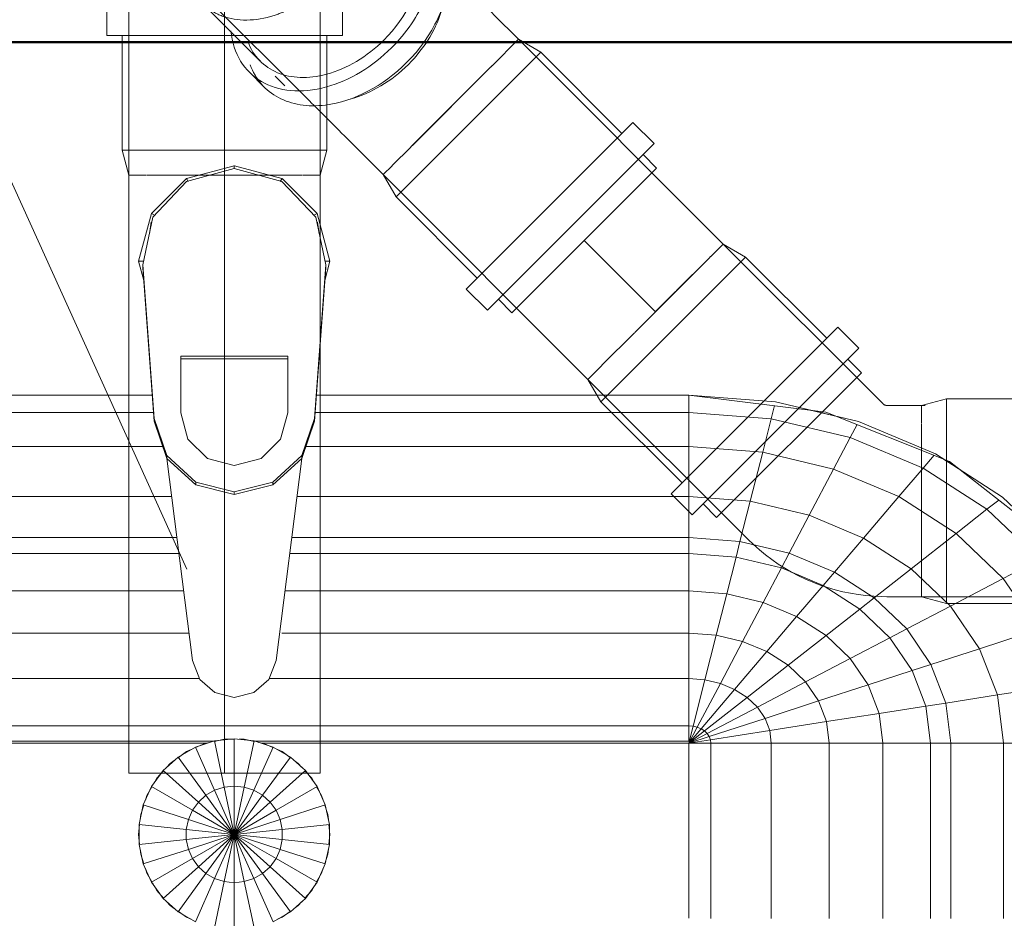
# Model space of a CAD drawing. Header units: millimetres. Extents: x -121 to 18014, y 1231 to 43166.
# Tile 14 of 49: x 8036 to 8293, y 42347 to 42582. Entities that reach past the tile are written whole.
import ezdxf

# ---------------------------------------------------------------- set-up
doc = ezdxf.new("R2010")
doc.units = ezdxf.units.MM
for name, pattern in [('ADSK_Осевая', [700, 500, -100, 0, -100]), ('ADSK_Скрыто', [300, 150, -150]), ('ADSK_Штриховая_ш3 п1_5', [225, 150, -75])]:
    doc.linetypes.add(name, pattern=pattern)
for name, color, linetype, lineweight in [('A-____-____-DIMS', 211, 'Continuous', 9), ('A-____-____-DIMS-50', 211, 'Continuous', 9), ('A-DETL-____-HDLN', 90, 'ADSK_Скрыто', 9), ('A-DETL-____-MBND', 5, 'ADSK_Штриховая_ш3 п1_5', 20), ('A-WALL-____-MCUT', 113, 'Continuous', 50), ('A-WALL-____-OTLN', 113, 'Continuous', 20), ('M-EQPM-____-OTLN', 50, 'Continuous', 20), ('P-PIPE-____-CNTR', 3, 'ADSK_Осевая', 20), ('P-PIPE-____-IDEN', 2, 'Continuous', 20), ('P-PIPE-____-OTLN', 3, 'Continuous', 20)]:
    doc.layers.add(name, color=color, linetype=linetype, lineweight=lineweight)
doc.styles.add('GOST Common_1', font='GOST_Common.ttf', dxfattribs={"width": 0.9, "height": 125})
doc.dimstyles.new('ADSK_Основной_2_5_мм', dxfattribs={"dimscale": 304.8, "dimtxt": 0.412449, "dimasz": 0.328084, "dimexe": 0.246063, "dimexo": 0.000807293, "dimgap": 0.049213, "dimtad": 1, "dimdec": 0, "dimlfac": 304.8, "dimdsep": 46, "dimtxsty": 'GOST Common_1', "dimblk1": 'OBLIQUE', "dimblk2": 'OBLIQUE', "dimsah": 1, "dimcen": 0.09, "dimdle": 0.246063, "dimazin": 2, "dimtfac": 1, "dimtdec": 4, "dimtix": 1, "dimtmove": 0, "dimatfit": 3, "dimfxl": 1, "dimtvp": 1, "dimtolj": 1, "dimtzin": 0, "dimlwd": 20, "dimlwe": 20, "dimarcsym": 2})

# ---------------------------------------------------------------- blocks, each defined once
blk = doc.blocks.new('Прямая форма - 83 new-608916-В_Этаж 02_Канализация')
at = {"layer": 'M-EQPM-____-OTLN', "color": 253}
for p, q in [((-0.04, -32.33), (-12.5, -35.67)), ((0, -33.04), (-12.47, -36.48)), ((0, -33.04), (0, -32.32)), ((12.47, -36.48), (0, -33.04)), ((12.39, -35.64), (0.04, -32.33)), ((-12.5, -35.67), (-21.65, -44.82)), ((-12.5, -35.67), (-12.03, -36.48)), ((12.03, -36.48), (12.5, -35.67)), ((12.5, -35.67), (21.65, -44.82)), ((-12.47, -36.48), (-21.3, -45.8)), ((21.3, -45.79), (12.47, -36.48)), ((-25, -57.32), (-21.65, -44.82)), ((-23.89, -58.26), (-21.3, -45.8)), ((-21.65, -44.82), (-20.82, -45.3)), ((21.65, -44.82), (20.82, -45.3)), ((23.89, -58.26), (21.3, -45.79)), ((21.65, -44.82), (25, -57.32)), ((-21.73, -47.12), (-22.2, -50.13)), ((22.2, -50.13), (21.73, -47.12)), ((-23.65, -62.37), (-25, -57.32)), ((-25, -57.32), (-23.7, -57.32)), ((-23.89, -59.01), (-23.89, -58.26)), ((-20.95, -98.41), (-23.89, -58.26)), ((-23.89, -59.01), (-20.95, -99.15)), ((20.95, -98.41), (23.89, -58.26)), ((23.89, -59.01), (20.95, -99.15)), ((25, -57.32), (23.65, -62.37)), ((25, -57.32), (23.7, -57.32)), ((23.89, -59.01), (23.89, -58.26)), ((-14, -82.11), (14, -82.11)), ((-14, -96.93), (-14, -82.11)), ((14, -82.11), (14, -96.93)), ((14, -82.86), (-14, -82.86)), ((-21.4, -92.28), (-118.83, -92.28)), ((-118.83, -92.32), (-21.39, -92.32)), ((21.39, -92.32), (118.83, -92.32)), ((118.83, -92.28), (21.4, -92.28)), ((154.66, -96.74), (118.83, -92.28)), ((118.83, -92.32), (118.83, -96.84)), ((118.83, -92.32), (141.45, -94.07)), ((118.83, -96.84), (118.83, -92.32)), ((141.2, -95.06), (140.32, -98.51)), ((141.45, -94.07), (163.2, -99.24)), ((-21.06, -96.84), (-118.83, -96.84)), ((-12.12, -103.8), (-14, -96.93)), ((14, -96.93), (12.12, -103.8)), ((118.83, -96.84), (21.06, -96.84)), ((118.83, -96.84), (118.83, -105.76)), ((140.32, -98.51), (118.83, -96.84)), ((118.83, -105.76), (118.83, -96.84)), ((157.58, -97.91), (150.5, -96.22)), ((186.98, -109.66), (154.66, -96.74)), ((-20.95, -99.15), (-20.95, -98.41)), ((-20.95, -98.41), (-17.66, -108.08)), ((-17.66, -108.83), (-20.95, -99.15)), ((17.66, -108.08), (20.95, -98.41)), ((20.95, -99.15), (17.66, -108.83)), ((20.95, -99.15), (20.95, -98.41)), ((140.32, -98.51), (138.11, -107.25)), ((160.99, -103.42), (140.32, -98.51)), ((162.8, -99.99), (160.99, -103.42)), ((163.2, -99.24), (183.25, -107.65)), ((-7, -108.84), (-12.12, -103.8)), ((12.12, -103.8), (7, -108.84)), ((160.99, -103.42), (156.64, -111.66)), ((180.04, -111.41), (160.99, -103.42)), ((-18.71, -105.76), (-118.83, -105.76)), ((-17.66, -108.08), (-10.06, -115.03)), ((-17.66, -108.83), (-17.66, -108.08)), ((10.06, -115.03), (17.66, -108.08)), ((17.66, -108.83), (17.66, -108.08)), ((118.83, -105.76), (18.71, -105.76)), ((118.83, -105.76), (118.83, -118.79)), ((138.11, -107.25), (118.83, -105.76)), ((118.83, -118.79), (118.83, -105.76)), ((138.11, -107.25), (134.86, -120.03)), ((156.64, -111.66), (138.11, -107.25)), ((182.92, -108.03), (180.04, -111.41)), ((183.25, -107.65), (200.82, -118.96)), ((-10.06, -115.78), (-17.66, -108.83)), ((-17.64, -108.83), (-10.91, -161.71)), ((0, -110.68), (-7, -108.84)), ((7, -108.84), (0, -110.68)), ((17.66, -108.83), (10.06, -115.78)), ((10.91, -161.71), (17.64, -108.83)), ((189.8, -111.86), (185.36, -109.01)), ((212.64, -129.78), (186.98, -109.66)), ((156.64, -111.66), (150.29, -123.7)), ((173.73, -118.82), (156.64, -111.66)), ((180.04, -111.41), (173.73, -118.82)), ((196.74, -122.16), (180.04, -111.41)), ((-10.06, -115.03), (0, -117.56)), ((-10.06, -115.78), (-10.06, -115.03)), ((0, -118.3), (-10.06, -115.78)), ((0, -117.56), (10.06, -115.03)), ((10.06, -115.78), (0, -118.3)), ((10.06, -115.78), (10.06, -115.03)), ((0, -118.3), (0, -117.56)), ((-16.37, -118.79), (-118.83, -118.79)), ((118.83, -118.79), (16.37, -118.79)), ((118.83, -118.79), (118.83, -129.56)), ((134.86, -120.03), (118.83, -118.79)), ((118.83, -129.56), (118.83, -118.79)), ((134.86, -120.03), (132.18, -130.59)), ((150.29, -123.7), (134.86, -120.03)), ((173.73, -118.82), (164.5, -129.66)), ((188.7, -128.46), (173.73, -118.82)), ((199.83, -119.73), (196.74, -122.16)), ((200.82, -118.96), (215.24, -132.74)), ((196.74, -122.16), (188.7, -128.46)), ((210.44, -135.26), (196.74, -122.16)), ((150.29, -123.7), (145.03, -133.65)), ((164.5, -129.66), (150.29, -123.7)), ((188.7, -128.46), (176.96, -137.68)), ((200.99, -140.21), (188.7, -128.46)), ((-15, -129.56), (-118.83, -129.56)), ((118.83, -129.56), (15, -129.56)), ((118.83, -129.56), (118.83, -133.71)), ((132.18, -130.59), (118.83, -129.56)), ((118.83, -133.71), (118.83, -129.56)), ((132.18, -130.59), (131.15, -134.66)), ((145.03, -133.65), (132.18, -130.59)), ((164.5, -129.66), (156.87, -138.61)), ((176.96, -137.68), (164.5, -129.66)), ((-14.47, -133.71), (-118.83, -133.71)), ((118.83, -133.71), (14.47, -133.71)), ((118.83, -133.71), (118.83, -143.5)), ((131.15, -134.66), (118.83, -133.71)), ((118.83, -143.5), (118.83, -133.71)), ((145.03, -133.65), (143.01, -137.48)), ((156.87, -138.61), (145.03, -133.65)), ((131.15, -134.66), (128.72, -144.27)), ((143.01, -137.48), (131.15, -134.66)), ((210.44, -135.26), (200.99, -140.21)), ((143.01, -137.48), (138.23, -146.53)), ((153.93, -142.06), (143.01, -137.48)), ((156.87, -138.61), (153.93, -142.06)), ((167.24, -145.29), (156.87, -138.61)), ((176.96, -137.68), (167.24, -145.29)), ((187.18, -147.45), (176.96, -137.68)), ((200.99, -140.21), (187.18, -147.45)), ((210.13, -153.61), (200.99, -140.21)), ((-13.23, -143.5), (-118.83, -143.5)), ((118.83, -143.5), (13.23, -143.5)), ((118.83, -143.5), (118.83, -154.51)), ((128.72, -144.27), (118.83, -143.5)), ((118.83, -154.51), (118.83, -143.5)), ((153.93, -142.06), (146.99, -150.2)), ((163.51, -148.22), (153.93, -142.06)), ((128.72, -144.27), (125.98, -155.06)), ((138.23, -146.53), (128.72, -144.27)), ((138.23, -146.53), (132.86, -156.7)), ((146.99, -150.2), (138.23, -146.53)), ((167.24, -145.29), (163.51, -148.22)), ((175.76, -153.43), (167.24, -145.29)), ((163.51, -148.22), (154.68, -155.15)), ((171.37, -155.74), (163.51, -148.22)), ((187.18, -147.45), (175.76, -153.43)), ((194.78, -158.6), (187.18, -147.45)), ((146.99, -150.2), (139.2, -159.35)), ((154.68, -155.15), (146.99, -150.2)), ((175.76, -153.43), (171.37, -155.74)), ((182.09, -162.72), (175.76, -153.43)), ((210.13, -153.61), (194.78, -158.6)), ((-11.83, -154.51), (-118.83, -154.51)), ((118.83, -154.51), (12.39, -154.51)), ((118.83, -154.51), (118.83, -166.38)), ((125.98, -155.06), (118.83, -154.51)), ((118.83, -166.38), (118.83, -154.51)), ((125.98, -155.06), (123.03, -166.71)), ((132.86, -156.7), (125.98, -155.06)), ((132.86, -156.7), (127.07, -167.67)), ((139.2, -159.35), (132.86, -156.7)), ((154.68, -155.15), (144.76, -162.93)), ((160.98, -161.18), (154.68, -155.15)), ((171.37, -155.74), (160.98, -161.18)), ((177.21, -164.3), (171.37, -155.74)), ((139.2, -159.35), (130.79, -169.23)), ((144.76, -162.93), (139.2, -159.35)), ((194.78, -158.6), (182.09, -162.72)), ((199.45, -170.69), (194.78, -158.6)), ((-10.91, -161.71), (-9.03, -166.6)), ((9.03, -166.6), (10.91, -161.71)), ((160.98, -161.18), (149.32, -167.29)), ((165.67, -168.05), (160.98, -161.18)), ((144.76, -162.93), (134.05, -171.33)), ((149.32, -167.29), (144.76, -162.93)), ((177.21, -164.3), (165.67, -168.05)), ((182.09, -162.72), (177.21, -164.3)), ((180.8, -173.6), (177.21, -164.3)), ((185.98, -172.79), (182.09, -162.72)), ((-9.11, -166.38), (-118.83, -166.38)), ((-9.03, -166.6), (-5.09, -170.07)), ((5.09, -170.07), (9.03, -166.6)), ((118.83, -166.38), (9.11, -166.38)), ((118.83, -166.38), (118.83, -178.78)), ((123.03, -166.71), (118.83, -166.38)), ((118.83, -178.78), (118.83, -166.38)), ((123.03, -166.71), (119.94, -178.86)), ((127.07, -167.67), (123.03, -166.71)), ((127.07, -167.67), (121.02, -179.12)), ((130.79, -169.23), (122.01, -179.53)), ((130.79, -169.23), (127.07, -167.67)), ((134.05, -171.33), (130.79, -169.23)), ((149.32, -167.29), (136.73, -173.89)), ((152.71, -172.26), (149.32, -167.29)), ((165.67, -168.05), (152.71, -172.26)), ((168.55, -175.51), (165.67, -168.05)), ((215.75, -168.15), (199.45, -170.69)), ((-5.09, -170.07), (0, -171.32)), ((0, -171.32), (5.09, -170.07)), ((134.05, -171.33), (122.88, -180.09)), ((136.73, -173.89), (134.05, -171.33)), ((152.71, -172.26), (138.72, -176.81)), ((154.8, -177.66), (152.71, -172.26)), ((199.45, -170.69), (185.98, -172.79)), ((201.03, -183.27), (199.45, -170.69)), ((136.73, -173.89), (123.59, -180.77)), ((138.72, -176.81), (136.73, -173.89)), ((180.8, -173.6), (168.55, -175.51)), ((185.98, -172.79), (180.8, -173.6)), ((182.02, -183.27), (180.8, -173.6)), ((187.3, -183.27), (185.98, -172.79)), ((138.72, -176.81), (124.12, -181.55)), ((139.94, -179.98), (138.72, -176.81)), ((168.55, -175.51), (154.8, -177.66)), ((169.53, -183.27), (168.55, -175.51)), ((118.83, -178.78), (-118.83, -178.78)), ((118.83, -178.78), (118.83, -182.73)), ((119.94, -178.86), (118.83, -178.78)), ((118.83, -182.73), (118.83, -178.78)), ((119.94, -178.86), (118.83, -183.27)), ((121.02, -179.12), (118.83, -183.27)), ((122.01, -179.53), (118.83, -183.27)), ((122.88, -180.09), (118.83, -183.27)), ((121.02, -179.12), (119.94, -178.86)), ((122.01, -179.53), (121.02, -179.12)), ((122.88, -180.09), (122.01, -179.53)), ((123.59, -180.77), (122.88, -180.09)), ((139.94, -179.98), (124.45, -182.4)), ((154.8, -177.66), (139.94, -179.98)), ((140.36, -183.27), (139.94, -179.98)), ((155.5, -183.27), (154.8, -177.66)), ((-5.2, -182.68), (-10.17, -184.3)), ((0, -182.13), (-5.2, -182.68)), ((-5.2, -182.68), (-2.62, -194.79)), ((-5.17, -182.82), (-2.61, -182.27)), ((-2.61, -182.27), (0, -182.27)), ((5.2, -182.68), (0, -182.13)), ((0, -182.13), (0, -194.51)), ((1.3, -182.27), (2.61, -182.27)), ((2.61, -182.27), (5.17, -182.82)), ((2.62, -194.79), (5.2, -182.68)), ((10.17, -184.3), (5.2, -182.68)), ((123.59, -180.77), (118.83, -183.27)), ((124.12, -181.55), (118.83, -183.27)), ((124.45, -182.4), (118.83, -183.27)), ((124.12, -181.55), (123.59, -180.77)), ((124.45, -182.4), (124.12, -181.55)), ((124.56, -183.27), (124.45, -182.4)), ((-118.83, -182.73), (-5.2, -182.73)), ((-7.32, -183.27), (-118.83, -183.27)), ((-10.17, -184.3), (-14.69, -186.91)), ((-12.5, -185.48), (-11.3, -184.95)), ((-10.17, -184.3), (-5.13, -195.6)), ((-10.11, -184.42), (-7.73, -183.36)), ((-7.73, -183.36), (-6.44, -183.09)), ((5.13, -195.6), (10.17, -184.3)), ((5.34, -182.73), (118.83, -182.73)), ((6.44, -183.09), (7.73, -183.36)), ((118.83, -183.27), (7.32, -183.27)), ((7.73, -183.36), (10.11, -184.42)), ((14.69, -186.91), (10.17, -184.3)), ((11.3, -184.95), (12.5, -185.48)), ((118.83, -229.07), (118.83, -183.27)), ((118.83, -183.27), (124.56, -183.27)), ((124.56, -183.27), (118.83, -183.27)), ((118.83, -183.27), (118.83, -229.07)), ((124.56, -229.09), (124.56, -183.27)), ((124.56, -183.27), (140.36, -183.27)), ((140.36, -183.27), (124.56, -183.27)), ((140.36, -229.09), (140.36, -183.27)), ((140.36, -183.27), (155.5, -183.27)), ((155.5, -183.27), (140.36, -183.27)), ((155.5, -229.09), (155.5, -183.27)), ((155.5, -183.27), (169.53, -183.27)), ((169.53, -183.27), (155.5, -183.27)), ((169.53, -229.09), (169.53, -183.27)), ((169.53, -183.27), (182.02, -183.27)), ((182.02, -183.27), (169.53, -183.27)), ((182.02, -229.09), (182.02, -183.27)), ((182.02, -183.27), (187.3, -183.27)), ((187.3, -183.27), (182.02, -183.27)), ((187.3, -229.09), (187.3, -183.27)), ((187.3, -183.27), (201.03, -183.27)), ((201.03, -183.27), (187.3, -183.27)), ((201.03, -229.09), (201.03, -183.27)), ((201.03, -183.27), (217.65, -183.27)), ((217.65, -183.27), (201.03, -183.27)), ((-14.69, -186.91), (-18.58, -190.41)), ((-16.73, -188.56), (-15.67, -187.79)), ((-14.69, -186.91), (-7.42, -196.92)), ((-14.61, -187.02), (-12.5, -185.48)), ((7.42, -196.92), (14.69, -186.91)), ((12.5, -185.48), (14.61, -187.02)), ((18.58, -190.41), (14.69, -186.91)), ((15.67, -187.79), (16.73, -188.56)), ((-18.58, -190.41), (-21.65, -194.63)), ((-18.58, -190.41), (-9.38, -198.69)), ((-17.6, -189.53), (-16.73, -188.56)), ((9.38, -198.69), (18.58, -190.41)), ((16.73, -188.56), (17.6, -189.53)), ((21.65, -194.63), (18.58, -190.41)), ((-20.88, -193.58), (-20.23, -192.44)), ((-20.23, -192.44), (-18.48, -190.5)), ((18.48, -190.5), (20.23, -192.44)), ((20.23, -192.44), (20.88, -193.58)), ((-21.65, -194.63), (-23.78, -199.41)), ((-22.84, -196.97), (-21.53, -194.7)), ((-21.65, -194.63), (-10.93, -200.82)), ((-2.62, -194.79), (-5.13, -195.6)), ((0, -194.51), (-2.62, -194.79)), ((-2.62, -194.79), (0, -207.13)), ((2.62, -194.79), (0, -194.51)), ((0, -194.51), (0, -207.13)), ((0, -207.13), (2.62, -194.79)), ((5.13, -195.6), (2.62, -194.79)), ((10.93, -200.82), (21.65, -194.63)), ((21.53, -194.7), (22.84, -196.97)), ((23.78, -199.41), (21.65, -194.63)), ((-23.24, -198.21), (-22.84, -196.97)), ((-7.42, -196.92), (-9.38, -198.69)), ((-5.13, -195.6), (-7.42, -196.92)), ((-7.42, -196.92), (0, -207.13)), ((-5.13, -195.6), (0, -207.13)), ((0, -207.13), (5.13, -195.6)), ((0, -207.13), (7.42, -196.92)), ((7.42, -196.92), (5.13, -195.6)), ((9.38, -198.69), (7.42, -196.92)), ((22.84, -196.97), (23.24, -198.21)), ((-23.78, -199.41), (-24.86, -204.52)), ((-24.45, -201.94), (-23.65, -199.45)), ((-23.78, -199.41), (-12, -203.23)), ((-9.38, -198.69), (-10.93, -200.82)), ((-9.38, -198.69), (0, -207.13)), ((0, -207.13), (9.38, -198.69)), ((10.93, -200.82), (9.38, -198.69)), ((12, -203.23), (23.78, -199.41)), ((23.65, -199.45), (24.45, -201.94)), ((24.86, -204.52), (23.78, -199.41)), ((-24.59, -203.24), (-24.45, -201.94)), ((-12, -203.23), (-12.55, -205.82)), ((-10.93, -200.82), (-12, -203.23)), ((-12, -203.23), (0, -207.13)), ((-10.93, -200.82), (0, -207.13)), ((0, -207.13), (10.93, -200.82)), ((0, -207.13), (12, -203.23)), ((12, -203.23), (10.93, -200.82)), ((12.55, -205.82), (12, -203.23)), ((24.45, -201.94), (24.59, -203.24)), ((-25, -207.13), (-24.73, -204.54)), ((-24.86, -204.52), (-12.55, -205.82)), ((-24.86, -204.52), (-24.86, -209.75)), ((-12.55, -205.82), (0, -207.13)), ((-12.55, -205.82), (-12.55, -208.45)), ((0, -207.13), (12.55, -205.82)), ((12.55, -205.82), (24.86, -204.52)), ((12.55, -208.45), (12.55, -205.82)), ((24.73, -204.54), (25, -207.13)), ((24.86, -209.75), (24.86, -204.52)), ((-24.73, -209.73), (-25, -207.13)), ((-24.86, -209.75), (-12.55, -208.45)), ((-12.55, -208.45), (0, -207.13)), ((-12.55, -208.45), (-12, -211.04)), ((-12, -211.04), (0, -207.13)), ((-10.93, -213.45), (0, -207.13)), ((-9.38, -215.58), (0, -207.13)), ((-7.42, -217.35), (0, -207.13)), ((-5.13, -218.67), (0, -207.13)), ((-2.62, -219.48), (0, -207.13)), ((0, -207.13), (12.55, -208.45)), ((0, -207.13), (12, -211.04)), ((0, -207.13), (10.93, -213.45)), ((0, -207.13), (9.38, -215.58)), ((0, -207.13), (7.42, -217.35)), ((0, -207.13), (5.13, -218.67)), ((0, -207.13), (2.62, -219.48)), ((0, -207.13), (0, -219.76)), ((12, -211.04), (12.55, -208.45)), ((12.55, -208.45), (24.86, -209.75)), ((25, -207.13), (24.73, -209.73)), ((-24.86, -209.75), (-23.78, -214.86)), ((23.78, -214.86), (24.86, -209.75)), ((-24.45, -212.33), (-24.59, -211.03)), ((-23.65, -214.82), (-24.45, -212.33)), ((-23.78, -214.86), (-12, -211.04)), ((-21.65, -219.63), (-10.93, -213.45)), ((-12, -211.04), (-10.93, -213.45)), ((-10.93, -213.45), (-9.38, -215.58)), ((9.38, -215.58), (10.93, -213.45)), ((10.93, -213.45), (12, -211.04)), ((10.93, -213.45), (21.65, -219.63)), ((12, -211.04), (23.78, -214.86)), ((24.45, -212.33), (23.65, -214.82)), ((24.59, -211.03), (24.45, -212.33)), ((-23.78, -214.86), (-21.65, -219.63)), ((-22.84, -217.3), (-23.24, -216.06)), ((-18.58, -223.86), (-9.38, -215.58)), ((-9.38, -215.58), (-7.42, -217.35)), ((7.42, -217.35), (9.38, -215.58)), ((9.38, -215.58), (18.58, -223.86)), ((21.65, -219.63), (23.78, -214.86)), ((23.24, -216.06), (22.84, -217.3)), ((-21.53, -219.57), (-22.84, -217.3)), ((-14.69, -227.36), (-7.42, -217.35)), ((-10.17, -229.97), (-5.13, -218.67)), ((-7.42, -217.35), (-5.13, -218.67)), ((-5.13, -218.67), (-2.62, -219.48)), ((2.62, -219.48), (5.13, -218.67)), ((5.13, -218.67), (7.42, -217.35)), ((5.13, -218.67), (10.17, -229.97)), ((7.42, -217.35), (14.69, -227.36)), ((22.84, -217.3), (21.53, -219.57)), ((-21.65, -219.63), (-18.58, -223.86)), ((-20.23, -221.83), (-21.41, -219.77)), ((-5.2, -231.59), (-2.62, -219.48)), ((-2.62, -219.48), (0, -219.76)), ((0, -219.76), (2.62, -219.48)), ((0, -219.76), (0, -232.13)), ((2.62, -219.48), (5.2, -231.59)), ((18.58, -223.86), (21.65, -219.63)), ((21.41, -219.77), (20.23, -221.83)), ((-18.48, -223.77), (-20.23, -221.83)), ((-18.58, -223.86), (-14.69, -227.36)), ((14.69, -227.36), (18.58, -223.86)), ((20.23, -221.83), (18.48, -223.77)), ((-16.73, -225.71), (-17.6, -224.74)), ((-15.67, -226.48), (-16.73, -225.71)), ((16.73, -225.71), (15.67, -226.48)), ((17.6, -224.74), (16.73, -225.71)), ((-14.69, -227.36), (-10.17, -229.97)), ((-12.5, -228.79), (-14.61, -227.25)), ((-11.3, -229.32), (-12.5, -228.79)), ((10.17, -229.97), (14.69, -227.36)), ((12.5, -228.79), (11.3, -229.32)), ((14.61, -227.25), (12.5, -228.79))]:
    blk.add_line(p, q, dxfattribs=at)
blk = doc.blocks.new('Прямая форма - FU - 054-609508-В_Этаж 02_Канализация')
blk.add_blockref('Прямая форма - 83 new-608916-В_Этаж 02_Канализация', (0, 0))
blk = doc.blocks.new('Прямая форма - 83 new-609857-В_Этаж 02_Канализация')
at = {"layer": 'A-WALL-____-MCUT', "color": 53}
blk.add_line((300, -200), (1750, -200), dxfattribs=at)
blk = doc.blocks.new('Прямая форма - SW - 005-609858-В_Этаж 02_Канализация')
blk.add_blockref('Прямая форма - 83 new-609857-В_Этаж 02_Канализация', (0, 0))
blk = doc.blocks.new('83 new_ifc_RVT-1-В_Этаж 02_Канализация')
at = {"layer": 'A-WALL-____-OTLN', "color": 253, "lineweight": 20}
blk.add_blockref('Прямая форма - SW - 005-609858-В_Этаж 02_Канализация', (20910.28, 42775.83), dxfattribs=at)
at = {"layer": 'M-EQPM-____-OTLN', "color": 253, "lineweight": 20}
blk.add_blockref('Прямая форма - FU - 054-609508-В_Этаж 02_Канализация', (21787.83, 42575.83), dxfattribs=at)
blk = doc.blocks.new('ADSK_ППР_Отвод канализационный - Отвод раструбный-581996-В_Этаж 02_Канализация')
at = {"layer": 'A-DETL-____-HDLN', "color": 12, "flags": 128}
for points in [[(21760.28, 42617.99), (21760.28, 42617.97), (21760.28, 42617.91), (21760.28, 42617.8), (21760.28, 42617.66)], [(21810.28, 42617.61), (21810.28, 42617.77), (21810.28, 42617.89), (21810.28, 42617.96), (21810.28, 42617.99), (21810.28, 42617.99)]]:
    blk.add_lwpolyline(points, dxfattribs=at)
at = {"layer": 'A-DETL-____-HDLN', "color": 12}
for start, end in [(125.0049, 127.1875), (120, 124.5503), (123.1576, 124.4513), (55.4497, 60), (55.5487, 56.8424), (45, 54.9951), (127.7012, 135), (127.7999, 128.6079), (168.8794, 182.7586), (358.4383, 11.1206)]:
    blk.add_arc((21785.28, 42617.99), 25, start, end, dxfattribs=at)
at = {"layer": 'P-PIPE-____-OTLN', "color": 22}
for p, q in [((21758.53, 42590.33), (21758.53, 42585.33)), ((21812.03, 42590.33), (21758.53, 42590.33)), ((21760.28, 42591.68), (21760.28, 42540.99)), ((21810.28, 42540.99), (21810.28, 42591.68)), ((21812.03, 42585.33), (21812.03, 42590.33)), ((21754.48, 42585.33), (21754.48, 42577.53)), ((21816.08, 42585.33), (21754.48, 42585.33)), ((21816.08, 42577.53), (21816.08, 42585.33)), ((21816.08, 42577.53), (21754.48, 42577.53)), ((21758.53, 42577.53), (21758.53, 42547.53)), ((21812.03, 42547.53), (21812.03, 42577.53)), ((21758.53, 42547.53), (21760.28, 42540.99)), ((21812.03, 42547.53), (21758.53, 42547.53)), ((21810.28, 42540.99), (21812.03, 42547.53)), ((21760.28, 42540.99), (21764.9, 42540.99)), ((21765.06, 42540.99), (21765.5, 42540.99)), ((21765.47, 42540.99), (21777.51, 42540.99)), ((21777.88, 42540.99), (21785.28, 42540.99)), ((21785.28, 42540.99), (21792.69, 42540.99)), ((21793.06, 42540.99), (21805.09, 42540.99)), ((21805.07, 42540.99), (21805.51, 42540.99)), ((21805.67, 42540.99), (21810.28, 42540.99))]:
    blk.add_line(p, q, dxfattribs=at)
at = {"layer": 'P-PIPE-____-OTLN', "color": 22, "flags": 128}
for points in [[(21760.28, 42617.66), (21760.28, 42617.47), (21760.28, 42617.24), (21760.28, 42616.97), (21760.28, 42616.66), (21760.28, 42616.31), (21760.28, 42615.92), (21760.28, 42615.49), (21760.28, 42615.02), (21760.28, 42614.52), (21760.28, 42613.97), (21760.28, 42613.4), (21760.28, 42612.79), (21760.28, 42612.14), (21760.28, 42611.46), (21760.28, 42610.75), (21760.28, 42610.01), (21760.28, 42609.24), (21760.28, 42608.45), (21760.28, 42607.62), (21760.28, 42606.77), (21760.28, 42605.9), (21760.28, 42605), (21760.28, 42604.08), (21760.28, 42603.14), (21760.28, 42602.19), (21760.28, 42601.21), (21760.28, 42600.23), (21760.28, 42599.22), (21760.28, 42598.21), (21760.28, 42597.18), (21760.28, 42596.15), (21760.28, 42595.11), (21760.28, 42594.06), (21760.28, 42593.01), (21760.28, 42591.96), (21760.28, 42591.68)], [(21810.28, 42591.68), (21810.28, 42592.73), (21810.28, 42593.78), (21810.28, 42594.83), (21810.28, 42595.87), (21810.28, 42596.91), (21810.28, 42597.93), (21810.28, 42598.95), (21810.28, 42599.96), (21810.28, 42600.95), (21810.28, 42601.93), (21810.28, 42602.89), (21810.28, 42603.83), (21810.28, 42604.75), (21810.28, 42605.66), (21810.28, 42606.54), (21810.28, 42607.39), (21810.28, 42608.23), (21810.28, 42609.03), (21810.28, 42609.81), (21810.28, 42610.56), (21810.28, 42611.27), (21810.28, 42611.96), (21810.28, 42612.62), (21810.28, 42613.24), (21810.28, 42613.82), (21810.28, 42614.37), (21810.28, 42614.89), (21810.28, 42615.37), (21810.28, 42615.8), (21810.28, 42616.21), (21810.28, 42616.57), (21810.28, 42616.89), (21810.28, 42617.17), (21810.28, 42617.41), (21810.28, 42617.61)]]:
    blk.add_lwpolyline(points, dxfattribs=at)
at = {"layer": 'P-PIPE-____-OTLN', "color": 22}
for radius, start, end in [(30.8, 90, 211.8191), (30.8, 327.729, 90), (26.75, 90, 200.3137), (26.75, 339.8318, 90), (25, 124.5669, 127.6843), (25, 53.0502, 55.4331)]:
    blk.add_arc((21785.28, 42617.99), radius, start, end, dxfattribs=at)
blk = doc.blocks.new('ADSK_ППР_Отвод канализационный_Составной - Отвод раструбный-1324022-В_Этаж 02_Канализация')
at = {"layer": 'A-DETL-____-HDLN', "color": 12}
for p, q in [((21814.55, 42624.08), (21813.87, 42624.76)), ((21778.51, 42589.41), (21807.16, 42560.77)), ((21779.63, 42585.81), (21794.63, 42570.81)), ((21779.63, 42585.81), (21794.63, 42570.81)), ((21791.77, 42567.95), (21795.67, 42564.05)), ((21791.77, 42567.95), (21795.67, 42564.05)), ((21798.53, 42566.91), (21801.03, 42564.41)), ((21798.53, 42566.91), (21801.03, 42564.41))]:
    blk.add_line(p, q, dxfattribs=at)
at = {"layer": 'A-DETL-____-HDLN', "color": 12, "flags": 128}
blk.add_lwpolyline([(21812.39, 42555.53), (21811.72, 42556.2), (21811.07, 42556.85), (21810.43, 42557.49), (21809.81, 42558.12), (21809.2, 42558.72), (21808.61, 42559.31), (21808.04, 42559.88), (21807.49, 42560.43), (21807.16, 42560.77)], dxfattribs=at)
at = {"layer": 'A-DETL-____-HDLN', "color": 12}
for radius, start, end in [(30.8, 77.2398, 94.0933), (30.8, 113.2398, 130.0933), (26.75, 94.5379, 111.9495), (26.75, 77.3306, 94.062), (26.75, 63, 75.9495), (30.8, 41.2398, 58.2061), (25, 315, 135), (26.75, 113.3306, 130.062), (25, 60, 120), (26.75, 58.5379, 63), (26.75, 130.5379, 135), (25, 125.0049, 127.1875), (25, 120, 124.5503), (25, 55.4497, 60), (26.75, 41.3306, 58.062), (25, 45, 54.9951), (26.75, 135, 147.9495), (25, 127.7012, 135), (30.8, 149.2398, 166.0933), (25, 135, 315), (25, 135, 207.7674), (25, 315, 45), (26.75, 27, 39.9495), (26.75, 149.3306, 166.062), (26.75, 22.5379, 27), (26.75, 5.3306, 22.062), (30.8, 5.2398, 22.0933), (26.75, 166.5379, 183.9495), (26.75, 351, 3.9495), (30.8, 185.2398, 202.0933), (26.75, 185.3306, 190.5256), (26.75, 191.0252, 206.7097), (26.75, 346.5379, 351), (26.75, 315, 344.0286), (26.75, 344.3432, 346.062), (30.8, 329.2398, 346.0933), (30.8, 202.5066, 203.1334), (26.75, 207, 315), (25, 208.7874, 315), (30.8, 213.6361, 243), (30.8, 315, 328.0403), (30.8, 290.6309, 315), (30.8, 243, 245.2459), (30.8, 246.2163, 279), (30.8, 279, 290.2965)]:
    blk.add_arc((21785.28, 42617.99), radius, start, end, dxfattribs=at)
for centre, major_axis, start_param, end_param in [((21798.55, 42604.73), (18.92, 18.92), 0.171135, 0.242866), ((21798.55, 42604.73), (18.92, 18.92), 0.171135, 0.242866), ((21795.28, 42607.99), (17.68, 17.68), 6.124602, 6.184418), ((21795.28, 42607.99), (17.68, 17.68), 6.124602, 6.184418), ((21795.28, 42607.99), (17.68, 17.68), 4.45059, 4.867796), ((21795.28, 42607.99), (17.68, 17.68), 4.712389, 4.867796), ((21795.28, 42607.99), (17.68, 17.68), 4.365541, 4.712389), ((21798.55, 42604.73), (18.92, 18.92), 2.898727, 3.141593), ((21798.55, 42604.73), (18.92, 18.92), 2.898727, 3.141593), ((21795.28, 42607.99), (17.68, 17.68), 3.24036, 4.35857), ((21795.28, 42607.99), (17.68, 17.68), 4.18879, 4.35857), ((21795.28, 42607.99), (17.68, 17.68), 4.365541, 4.45059), ((21798.55, 42604.73), (18.92, 18.92), 4.273029, 4.637716), ((21798.55, 42604.73), (18.92, 18.92), 4.273029, 4.637716), ((21795.28, 42607.99), (17.68, 17.68), 3.24036, 4.18879), ((21795.28, 42607.99), (17.68, 17.68), 4.054674, 4.08407), ((21795.28, 42607.99), (17.68, 17.68), 4.054674, 4.08407), ((21798.55, 42604.73), (18.92, 18.92), 3.141593, 3.184559), ((21798.55, 42604.73), (18.92, 18.92), 3.141593, 3.184559), ((21798.55, 42604.73), (18.92, 18.92), 3.194277, 3.455752), ((21798.55, 42604.73), (18.92, 18.92), 3.194277, 3.455752), ((21798.55, 42604.73), (18.92, 18.92), 4.08407, 4.267139), ((21798.55, 42604.73), (18.92, 18.92), 4.08407, 4.267139), ((21798.55, 42604.73), (18.92, 18.92), 3.455752, 4.08407), ((21798.55, 42604.73), (18.92, 18.92), 3.455752, 4.08407), ((21813.55, 42589.73), (21.78, 21.78), 2.611132, 4.03522), ((21813.55, 42589.73), (21.78, 21.78), 2.611132, 4.03522), ((21813.55, 42589.73), (18.92, 18.92), 2.827433, 4.025737), ((21813.55, 42589.73), (18.92, 18.92), 2.827433, 4.025737), ((21817.45, 42585.83), (21.78, 21.78), 2.827433, 3.878257), ((21817.45, 42585.83), (21.78, 21.78), 2.827433, 3.878257)]:
    blk.add_ellipse(centre, major_axis=major_axis, ratio=0.707107, start_param=start_param, end_param=end_param, dxfattribs=at)
at = {"layer": 'A-DETL-____-MBND', "color": 22}
for p, q in [((21842.51, 42596.12), (21814.58, 42624.06)), ((21832.46, 42608.64), (21817.46, 42623.64)), ((21832.46, 42608.64), (21817.46, 42623.64)), ((21839.23, 42607.61), (21835.33, 42611.51)), ((21839.23, 42607.61), (21835.33, 42611.51)), ((21838.86, 42602.24), (21836.36, 42604.74)), ((21838.86, 42602.24), (21836.36, 42604.74)), ((21862.1, 42576.53), (21855.67, 42582.96)), ((21855.21, 42569.64), (21862.1, 42576.53)), ((21867.96, 42573.15), (21862.1, 42576.53)), ((21849.04, 42554.23), (21867.96, 42573.15)), ((21889.17, 42551.94), (21867.96, 42573.15)), ((21834.37, 42548.8), (21854.91, 42569.33)), ((21830.13, 42535.32), (21849.04, 42554.23)), ((21870.26, 42533.02), (21892.04, 42554.8)), ((21897.55, 42549.28), (21892.04, 42554.8)), ((21829.12, 42543.54), (21833.95, 42548.37)), ((21875.77, 42527.51), (21897.55, 42549.28)), ((21820.31, 42547.61), (21826.75, 42541.17)), ((21898.22, 42542.88), (21894.69, 42546.42)), ((21826.75, 42541.17), (21829.06, 42543.49)), ((21826.75, 42541.17), (21830.13, 42535.32)), ((21879.31, 42523.97), (21898.22, 42542.88)), ((21830.13, 42535.32), (21851.34, 42514.11)), ((21848.48, 42511.24), (21870.26, 42533.02)), ((21853.99, 42505.73), (21875.77, 42527.51)), ((21860.39, 42505.05), (21879.31, 42523.97)), ((21848.48, 42511.24), (21853.99, 42505.73)), ((21856.86, 42508.59), (21860.39, 42505.05))]:
    blk.add_line(p, q, dxfattribs=at)
at = {"layer": 'A-DETL-____-MBND', "color": 22, "flags": 128}
for points in [[(21842.51, 42596.12), (21843.05, 42595.59), (21843.6, 42595.03), (21844.18, 42594.45), (21844.78, 42593.86), (21845.39, 42593.25), (21846.02, 42592.62), (21846.66, 42591.97), (21847.32, 42591.31), (21847.99, 42590.64), (21848.67, 42589.96), (21849.37, 42589.26), (21850.07, 42588.56), (21850.79, 42587.84), (21851.51, 42587.12), (21852.24, 42586.39), (21852.97, 42585.66), (21853.71, 42584.92), (21854.45, 42584.18), (21855.2, 42583.44), (21855.67, 42582.96)], [(21820.31, 42547.61), (21819.57, 42548.35), (21818.83, 42549.1), (21818.09, 42549.84), (21817.35, 42550.57), (21816.62, 42551.31), (21815.89, 42552.03), (21815.17, 42552.75), (21814.46, 42553.46), (21813.76, 42554.16), (21813.07, 42554.85), (21812.39, 42555.53)]]:
    blk.add_lwpolyline(points, dxfattribs=at)
at = {"layer": 'A-DETL-____-MBND', "color": 22}
for start, end in [(94.3, 112.6401), (58.3, 76.6401), (130.3, 135), (135, 148.6401), (22.3, 40.6401), (166.3, 184.6401), (346.3, 4.6401), (203.2272, 213.5423)]:
    blk.add_arc((21785.28, 42617.99), 30.8, start, end, dxfattribs=at)
for centre, major_axis, start_param, end_param in [((21798.55, 42604.73), (18.92, 18.92), 4.712389, 6.45246), ((21798.55, 42604.73), (18.92, 18.92), 4.712389, 6.45246), ((21795.28, 42607.99), (17.68, 17.68), 4.869786, 6.122612), ((21795.28, 42607.99), (17.68, 17.68), 4.869786, 6.122612), ((21813.55, 42589.73), (21.78, 21.78), 4.712389, 6.813646), ((21813.55, 42589.73), (21.78, 21.78), 4.712389, 6.813646), ((21813.55, 42589.73), (18.92, 18.92), 4.712389, 6.597345), ((21813.55, 42589.73), (18.92, 18.92), 4.712389, 6.597345), ((21817.45, 42585.83), (21.78, 21.78), 4.712389, 6.597345), ((21817.45, 42585.83), (21.78, 21.78), 4.712389, 6.597345), ((21795.28, 42607.99), (17.68, 17.68), 5.340708, 5.370104), ((21795.28, 42607.99), (17.68, 17.68), 5.340708, 5.370104), ((21798.55, 42604.73), (18.92, 18.92), 4.639601, 4.712389), ((21798.55, 42604.73), (18.92, 18.92), 4.639601, 4.712389), ((21819.95, 42583.33), (18.92, 18.92), 4.712389, 5.399127), ((21819.95, 42583.33), (18.92, 18.92), 4.712389, 5.399127), ((21813.55, 42589.73), (18.92, 18.92), 4.027622, 4.712389), ((21813.55, 42589.73), (18.92, 18.92), 4.027622, 4.712389), ((21813.55, 42589.73), (21.78, 21.78), 4.036857, 4.712389), ((21813.55, 42589.73), (21.78, 21.78), 4.036857, 4.712389), ((21817.45, 42585.83), (21.78, 21.78), 3.879895, 4.712389), ((21817.45, 42585.83), (21.78, 21.78), 3.879895, 4.712389), ((21819.95, 42583.33), (18.92, 18.92), 4.025651, 4.712389), ((21819.95, 42583.33), (18.92, 18.92), 4.025651, 4.712389)]:
    blk.add_ellipse(centre, major_axis=major_axis, ratio=0.707107, start_param=start_param, end_param=end_param, dxfattribs=at)
blk = doc.blocks.new('ADSK_ППР_Отвод канализационный_Составной - Отвод раструбный-1586751-В_Этаж 02_Канализация')
at = {"layer": 'A-DETL-____-HDLN', "color": 12, "flags": 128}
blk.add_lwpolyline([(-10.76, 25.01), (-10.81, 25), (-10.87, 25)], dxfattribs=at)
at = {"layer": 'A-DETL-____-MBND', "color": 22}
for p, q in [((23.71, 67.27), (18.19, 61.75)), ((67.27, 23.71), (23.71, 67.27)), ((30.11, 67.94), (26.57, 64.4)), ((67.94, 30.11), (30.11, 67.94)), ((61.75, 18.19), (18.19, 61.75)), ((21.06, 58.89), (-0.15, 37.68)), ((-0.15, 37.68), (-3.54, 31.82)), ((37.68, -0.15), (-0.15, 37.68)), ((-3.54, 31.82), (-9.97, 25.39)), ((-0.27, 28.56), (-3.54, 31.82)), ((-25.67, 30.8), (-33.47, 30.8)), ((-33.47, -30.8), (-33.47, 30.8)), ((-25.67, -30.8), (-25.67, 30.8)), ((-0.16, 28.44), (0.15, 28.13)), ((64.4, 26.57), (67.94, 30.11)), ((-63.47, 26.75), (-70, 25)), ((-33.47, 26.75), (-63.47, 26.75)), ((-63.47, -26.75), (-63.47, 26.75)), ((-20.67, 26.75), (-25.67, 26.75)), ((-20.67, -26.75), (-20.67, 26.75)), ((8.64, 19.64), (0.13, 28.15)), ((-10.9, 25), (-70, 25)), ((-70, 25), (-70, 20.38)), ((61.75, 18.19), (67.27, 23.71)), ((37.68, -0.15), (58.89, 21.06)), ((-70, 19.81), (-70, 7.78)), ((14.14, 14.14), (8.91, 19.38)), ((19.38, 8.91), (14.14, 14.14)), ((28.15, 0.13), (19.64, 8.64)), ((-70, 7.41), (-70, -7.41)), ((28.13, 0.15), (28.44, -0.16)), ((31.82, -3.54), (28.56, -0.27)), ((31.82, -3.54), (37.68, -0.15)), ((25.39, -9.97), (31.82, -3.54)), ((-70, -7.78), (-70, -19.81)), ((-70, -20.38), (-70, -25)), ((-70, -25), (-63.47, -26.75)), ((-70, -25), (-10.9, -25)), ((-63.47, -26.75), (-33.47, -26.75)), ((-25.67, -26.75), (-20.67, -26.75)), ((-33.47, -30.8), (-25.67, -30.8))]:
    blk.add_line(p, q, dxfattribs=at)
at = {"layer": 'A-DETL-____-MBND', "color": 22, "flags": 128}
for points in [[(-9.97, 25.39), (-10.01, 25.35), (-10.05, 25.31), (-10.09, 25.28), (-10.13, 25.25), (-10.17, 25.22), (-10.22, 25.19), (-10.26, 25.16), (-10.31, 25.14), (-10.36, 25.12), (-10.41, 25.1), (-10.45, 25.08), (-10.5, 25.06), (-10.56, 25.05), (-10.61, 25.03), (-10.66, 25.02), (-10.71, 25.01), (-10.76, 25.01), (-10.81, 25), (-10.87, 25), (-10.9, 25)], [(-10.9, -25), (-8.85, -24.96), (-6.8, -24.84), (-4.76, -24.63), (-2.72, -24.34), (-0.71, -23.98), (1.3, -23.53), (3.28, -23), (5.24, -22.39), (7.18, -21.71), (9.08, -20.95), (10.96, -20.11), (12.8, -19.2), (14.6, -18.22), (16.36, -17.16), (18.07, -16.04), (19.75, -14.84), (21.37, -13.59), (22.94, -12.26), (24.45, -10.88), (25.39, -9.97)]]:
    blk.add_lwpolyline(points, dxfattribs=at)
blk = doc.blocks.new('DIMBLOCK1-В_Этаж 02_Канализация')
at = {"layer": 'A-____-____-DIMS-50', "lineweight": 20}
for p, q in [((8089.41, 41871.39), (8089.41, 42309.74)), ((7414.41, 41871.39), (7414.41, 41946.39)), ((7339.41, 41871.39), (8164.41, 41871.39)), ((7414.41, 41871.39), (7414.41, 41867.1)), ((8089.41, 41871.39), (8089.41, 41796.39))]:
    blk.add_line(p, q, dxfattribs=at)
at = {"layer": 'A-____-____-DIMS-50', "lineweight": 40}
for p, q in [((7414.41, 41871.39), (7464.41, 41921.39)), ((8089.41, 41871.39), (8139.41, 41921.39)), ((7414.41, 41871.39), (7364.41, 41821.39)), ((8089.41, 41871.39), (8039.41, 41821.39))]:
    blk.add_line(p, q, dxfattribs=at)
at = {"layer": 'A-____-____-DIMS-50', "color": 0, "lineweight": 20, "insert": (7633.66, 42049.75), "char_height": 125, "width": 283.8162, "attachment_point": 1, "line_spacing_factor": 1.022761, "style": 'GOST Common_1'}
blk.add_mtext('675', dxfattribs=at)
blk = doc.blocks.new('_Oblique')
at = {"color": 0, "linetype": 'ByBlock', "lineweight": -2}
blk.add_line((-0.5, -0.5), (0.5, 0.5), dxfattribs=at)

msp = doc.modelspace()

# ---------------------------------------------------------------- linework, layer by layer
at = {"layer": 'A-DETL-____-HDLN', "color": 12}
for p, q in [((8159.3116, 42569.6072), (8159.0644, 42569.36)), ((8138.4731, 42548.7687), (8138.1048, 42548.4004)), ((8081.9603, 42540.994), (8081.6854, 42540.994)), ((8097.1429, 42540.994), (8096.8679, 42540.994)), ((8216.1091, 42519.3577), (8216.4723, 42519.721)), ((8207.3504, 42510.599), (8207.5448, 42510.7934)), ((8196.6147, 42499.8633), (8196.8091, 42500.0577)), ((8187.6872, 42490.9358), (8188.0504, 42491.299)), ((8271.5772, 42463.5596), (8271.5772, 42463.2847)), ((8271.5772, 42448.3771), (8271.5772, 42448.1022))]:
    msp.add_line(p, q, dxfattribs=at)
at = {"layer": 'A-DETL-____-MBND', "color": 22}
for p, q in [((8166.2339, 42576.5295), (8159.3395, 42569.6351)), ((8219.7574, 42523.0061), (8166.2339, 42576.5295)), ((8159.0361, 42569.3317), (8138.502, 42548.7976)), ((8138.0764, 42548.372), (8133.2469, 42543.5425)), ((8133.1932, 42543.4888), (8130.8786, 42541.1742)), ((8130.8786, 42541.1742), (8184.4021, 42487.6507)), ((8183.4386, 42523.9695), (8202.0797, 42505.3284)), ((8216.4927, 42519.7414), (8219.7574, 42523.0061)), ((8207.5782, 42510.8269), (8216.0876, 42519.3363)), ((8196.8427, 42500.0913), (8207.3168, 42510.5654)), ((8188.0718, 42491.3205), (8196.5812, 42499.8299)), ((8184.4021, 42487.6507), (8187.6668, 42490.9154)), ((8722.5531, 42480.8309), (8271.5772, 42480.8309)), ((8271.5772, 42480.8309), (8271.5772, 42476.2139)), ((8271.5772, 42475.6411), (8271.5772, 42463.6069)), ((8271.5772, 42463.2372), (8271.5772, 42448.4246)), ((8271.5772, 42448.0549), (8271.5772, 42436.0207)), ((8271.5772, 42435.4479), (8271.5772, 42430.8309)), ((8271.5772, 42430.8309), (8722.5531, 42430.8309))]:
    msp.add_line(p, q, dxfattribs=at)
at = {"layer": 'P-PIPE-____-CNTR', "color": 22}
for p, q in [((8089.4141, 42567.994), (8089.4141, 42667.994)), ((8089.4141, 42591.6782), (8089.4141, 42540.994)), ((8089.4141, 42384.744), (8089.4141, 42540.994))]:
    msp.add_line(p, q, dxfattribs=at)
at = {"layer": 'P-PIPE-____-IDEN'}
msp.add_line((8079.5727, 42438.0637), (7869.4237, 42901.4693), dxfattribs=at)
at = {"layer": 'P-PIPE-____-OTLN', "color": 22}
for p, q in [((8064.4141, 42540.994), (8064.4141, 42384.744)), ((8069.0311, 42540.994), (8064.4141, 42540.994)), ((8081.6381, 42540.994), (8069.6039, 42540.994)), ((8096.8204, 42540.994), (8082.0078, 42540.994)), ((8109.2243, 42540.994), (8097.1902, 42540.994)), ((8114.4141, 42540.994), (8109.7971, 42540.994)), ((8114.4141, 42384.744), (8114.4141, 42540.994)), ((8064.4141, 42384.744), (8114.4141, 42384.744))]:
    msp.add_line(p, q, dxfattribs=at)

# ---------------------------------------------------------------- block references
at = {"lineweight": 9}
msp.add_blockref('83 new_ifc_RVT-1-В_Этаж 02_Канализация', (-13695.8693, 0), dxfattribs=at)
at = {"layer": 'A-DETL-____-HDLN', "color": 12}
for name in ['ADSK_ППР_Отвод канализационный - Отвод раструбный-581996-В_Этаж 02_Канализация', 'ADSK_ППР_Отвод канализационный_Составной - Отвод раструбный-1324022-В_Этаж 02_Канализация']:
    msp.add_blockref(name, (-13695.8693, 0), dxfattribs=at)
at = {"layer": 'A-DETL-____-HDLN', "color": 12, "rotation": 314.9999999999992}
msp.add_blockref('ADSK_ППР_Отвод канализационный_Составной - Отвод раструбный-1586751-В_Этаж 02_Канализация', (8251.5772, 42455.8309), dxfattribs=at)

# ---------------------------------------------------------------- dimensions: what is measured, and where the dimension line sits
at = {"layer": 'A-____-____-DIMS', "lineweight": 20}
dim = msp.add_linear_dim(base=(8089.4141, 41871.3915), p1=(7414.4141, 41942.1021), p2=(8089.4141, 42384.744), dimstyle='ADSK_Основной_2_5_мм', override={"dimpost": '<>', "dimfxl": 807.190683}, dxfattribs=at)
dim.commit()
dim.dimension.update_dxf_attribs({"geometry": 'DIMBLOCK1-В_Этаж 02_Канализация', "text_midpoint": (7751.9141, 41948.8915)})

doc.saveas('drawing.dxf')
